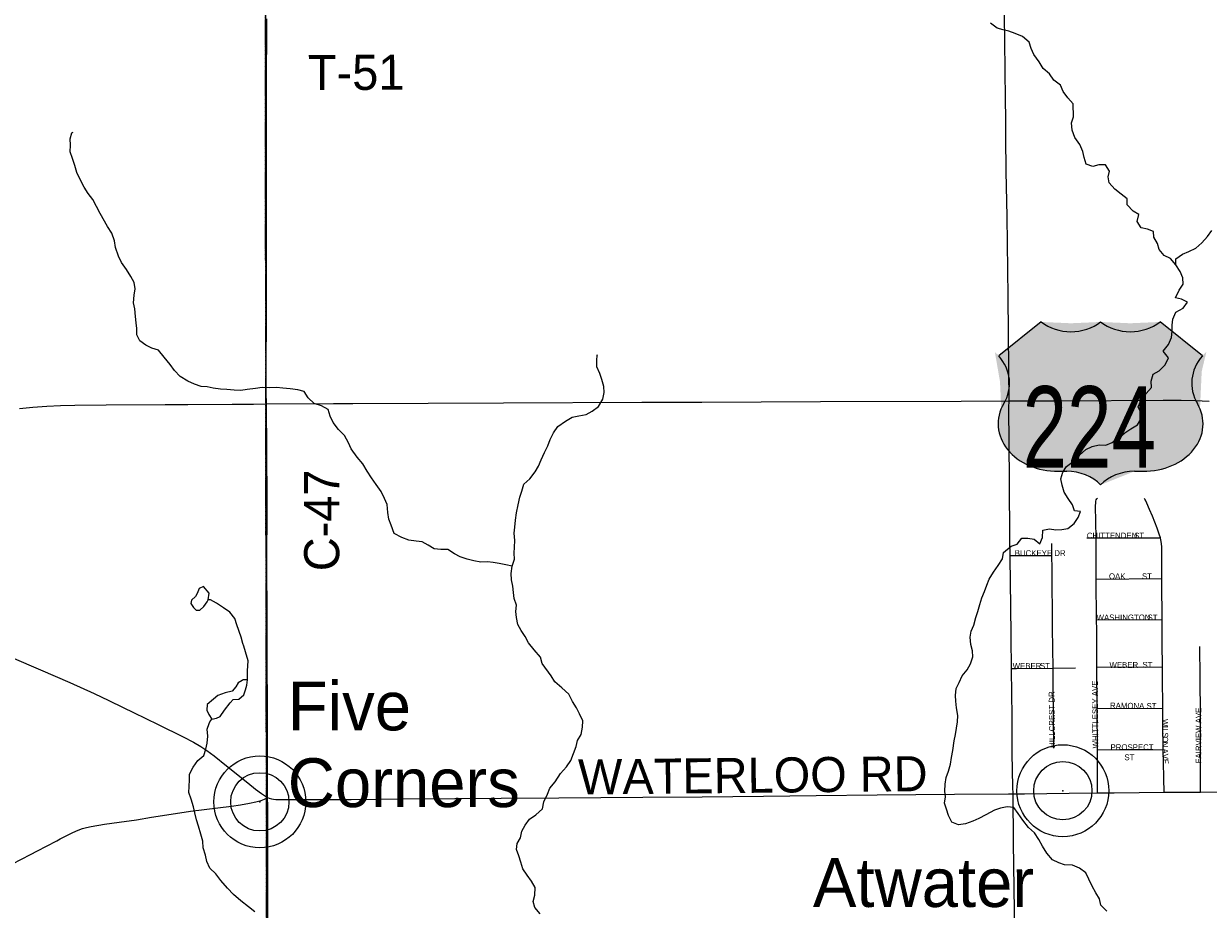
# Model space of a CAD drawing. Header units: feet. Extents: x 2113747 to 2516209, y 960708 to 1356798.
# Tile 27 of 244: x 2326610 to 2336734, y 1103212 to 1110780. Entities that reach past the tile are written whole.
import ezdxf

# ---------------------------------------------------------------- set-up
doc = ezdxf.new("R2010")
doc.units = ezdxf.units.FT
doc.header["$MEASUREMENT"] = 0
doc.linetypes.add('OhDOT_USTN3', pattern=[0.22, 0.165, -0.055])
for name, color, linetype in [('0_Xref', 7, 'Continuous'), ('GM_X_County_Road', 3, 'Continuous'), ('GM_X_County_Road_Text', 3, 'Continuous'), ('GM_X_Minor_Lake', 5, 'Continuous'), ('GM_X_Minor_River', 5, 'Continuous'), ('GM_X_Township', 251, 'OhDOT_USTN3'), ('GM_X_Township_Road', 4, 'Continuous'), ('GM_X_Township_Road_Text', 4, 'Continuous'), ('GM_X_Township_Subdivision', 4, 'Continuous'), ('GM_X_Township_Subdivision_Text', 4, 'Continuous'), ('GM_X_Unincorporated', 1, 'Continuous'), ('GM_X_Unincorporated_Location', 2, 'Continuous'), ('GM_X_Unincorporated_Text', 251, 'Continuous'), ('GM_X_US_Location', 251, 'Continuous'), ('GM_X_US_Route', 1, 'Continuous'), ('GM_X_US_Shield', 251, 'Continuous')]:
    doc.layers.add(name, color=color, linetype=linetype)
doc.styles.add('Styledgn030', font='dgn030.shx')

# ---------------------------------------------------------------- blocks, each defined once
blk = doc.blocks.new('DGN_COMPLEXSHAPE24')
at = {"layer": 'GM_X_US_Shield', "color": 7, "linetype": 'Continuous', "lineweight": 13}
for p, q in [((2335306.022042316, 1108231.22492317), (2334943.472489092, 1107941.185280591)), ((2335306.022042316, 1108231.22492317), (2335306.022042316, 1108231.22492317)), ((2335813.59141683, 1108231.22492317), (2335813.59141683, 1108231.22492317)), ((2336683.710344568, 1107941.185280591), (2336321.160791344, 1108231.22492317)), ((2336321.160791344, 1108231.22492317), (2336321.160791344, 1108231.22492317)), ((2334986.0049328, 1107533.766113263), (2334986.004932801, 1107533.766113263)), ((2335451.041864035, 1106955.050495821), (2335523.55177468, 1106955.050495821)), ((2336103.631058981, 1106955.050495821), (2336176.140969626, 1106955.050495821)), ((2335813.59141683, 1106839.034638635), (2335813.59141683, 1106839.034638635))]:
    blk.add_line(p, q, dxfattribs=at)
for centre, major_axis, ratio, start_param, end_param in [((2335559.806729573, 1108438.354658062), (-362.5495532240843, -2.054038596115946e-13), 0.8, 0.7953988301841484, 2.346193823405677), ((2336067.376104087, 1108438.354658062), (-362.5495532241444, -2.054038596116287e-13), 0.8000000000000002, 0.7953988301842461, 2.346193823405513), ((2334527.700719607, 1107708.276020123), (507.5693745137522, -5.275790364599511e-14), 0.8000000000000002, 5.838948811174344, 6.894066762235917), ((2337099.482114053, 1107708.276020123), (-507.5693745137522, 6.215932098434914e-14), 0.8000000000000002, 5.672303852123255, 6.727421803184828), ((2335445.387758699, 1107361.080800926), (507.5693745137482, 8.243422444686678e-16), 0.8000000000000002, 2.702326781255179, 4.723528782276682), ((2336181.795074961, 1107361.080800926), (-507.5693745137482, 6.21593209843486e-14), 0.8000000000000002, 1.559656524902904, 3.580858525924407), ((2335523.551774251, 1106665.010853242), (362.5495532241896, -5.36041424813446e-07), 0.7999999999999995, 0.6435011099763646, 1.570796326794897), ((2336103.63105941, 1106665.010853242), (362.5495532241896, 5.360415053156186e-07), 0.7999999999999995, 1.570796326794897, 2.498091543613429)]:
    blk.add_ellipse(centre, major_axis=major_axis, ratio=ratio, start_param=start_param, end_param=end_param, dxfattribs=at)
blk = doc.blocks.new('M1-H4_32')
at = {"layer": 'GM_X_US_Shield', "linetype": 'Continuous', "true_color": 0x1e0000}
h = blk.add_hatch(color=18, dxfattribs=at)
edge = h.paths.add_edge_path(flags=0)
edge.add_line((-508.4680158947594, 667.0911779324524), (-508.4680158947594, 667.0911779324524))
edge.add_line((-508.4680158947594, 667.0911779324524), (-871.0175691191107, 377.0515353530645))
edge.add_ellipse((-1286.789338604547, 144.1422748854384), major_axis=(507.5693745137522, -5.275790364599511e-14), ratio=0.8000000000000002, start_angle=334.5471236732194, end_angle=395.0009291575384, ccw=False)
edge.add_line((-828.4851254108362, -30.36763197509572), (-828.4851254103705, -30.36763197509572))
edge.add_ellipse((-369.1022995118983, -203.0529443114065), major_axis=(507.5693745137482, 8.24342244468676e-16), ratio=0.8000000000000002, start_angle=-205.1680805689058, end_angle=-89.36173636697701)
edge.add_line((-363.4481941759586, -609.0832494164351), (-290.9382835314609, -609.0832494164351))
edge.add_ellipse((-290.938283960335, -899.122891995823), major_axis=(-362.549553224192, 5.36041469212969e-07), ratio=0.7999999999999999, start_angle=216.8698977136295, end_angle=270, ccw=False)
edge.add_line((-0.8986413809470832, -725.0991066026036), (-0.8986413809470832, -725.0991066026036))
edge.add_ellipse((289.1410011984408, -899.122891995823), major_axis=(-362.549553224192, -5.360414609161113e-07), ratio=0.7999999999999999, start_angle=270, end_angle=323.13010228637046, ccw=False)
edge.add_line((289.1410007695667, -609.0832494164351), (361.6509114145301, -609.0832494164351))
edge.add_ellipse((367.3050167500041, -203.0529443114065), major_axis=(-507.5693745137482, 6.215932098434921e-14), ratio=0.8000000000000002, start_angle=89.361736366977, end_angle=205.1680805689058)
edge.add_ellipse((1284.992055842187, 144.1422748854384), major_axis=(-507.5693745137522, 6.215932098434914e-14), ratio=0.8000000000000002, start_angle=324.9990708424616, end_angle=385.4528763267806, ccw=False)
edge.add_line((869.2202863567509, 377.0515353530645), (506.6707331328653, 667.0911779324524))
edge.add_line((506.6707331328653, 667.0911779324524), (506.6707331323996, 667.0911779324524))
edge.add_ellipse((252.8860458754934, 874.2209128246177), major_axis=(-362.5495532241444, -2.054038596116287e-13), ratio=0.8000000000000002, start_angle=405.57299599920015, end_angle=494.42700400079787, ccw=False)
edge.add_line((-0.8986413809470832, 667.0911779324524), (-0.8986413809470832, 667.0911779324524))
edge.add_ellipse((-254.6833286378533, 874.2209128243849), major_axis=(-362.5495532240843, -2.054038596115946e-13), ratio=0.8, start_angle=405.5729959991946, end_angle=494.4270040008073, ccw=False)
at = {"layer": 'GM_X_US_Shield', "color": 7, "linetype": 'Continuous', "lineweight": 13}
blk.add_blockref('DGN_COMPLEXSHAPE24', (-2335814.490058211, -1107564.133745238), dxfattribs=at)
at = {"layer": 'GM_X_US_Shield', "color": 9, "linetype": 'Continuous', "lineweight": 13, "insert": (-97.80914794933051, -577.7589680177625), "char_height": 696.0951421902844, "attachment_point": 8, "line_spacing_factor": 0.8, "style": 'Styledgn030'}
blk.add_mtext('{\\Fdgn000|c0;\\W0.73386;\\C9;224}', dxfattribs=at)
blk = doc.blocks.new('Unicorp1')
at = {"layer": 'GM_X_Unincorporated'}
for radius in [392.8488348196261, 249.0278639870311]:
    blk.add_circle((0, 0), radius, dxfattribs=at)
blk = doc.blocks.new('Unicorp34')
at = {"layer": 'GM_X_Unincorporated'}
for radius in [392.8488348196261, 249.0278639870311]:
    blk.add_circle((0, 0), radius, dxfattribs=at)
blk = doc.blocks.new('POR')
at = {"layer": 'GM_X_County_Road', "flags": 128}
for points in [[(2328683.20351663, 1107624.622016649), (2328682.842624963, 1107771.833008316), (2328684.187766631, 1108348.701933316), (2328684.745508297, 1108542.271099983), (2328685.46729163, 1108945.944833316), (2328685.336058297, 1110205.948874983), (2328686.582774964, 1110821.695674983)], [(2335039.522824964, 1106234.828208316), (2335037.81679163, 1106357.957883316), (2335035.815483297, 1106879.118258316), (2335030.467724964, 1107499.294183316), (2335030.861424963, 1107557.430549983), (2335028.66326663, 1107827.311899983), (2335022.396874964, 1108447.586249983), (2335015.08061663, 1109133.313224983), (2335007.075383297, 1109517.269149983), (2335002.350983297, 1109809.099274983), (2335002.613449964, 1109976.684241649), (2335000.480908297, 1110127.372916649), (2334997.167266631, 1110389.806774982), (2334992.606908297, 1110856.570933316)], [(2328683.958108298, 1107531.183883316), (2328683.20351663, 1107624.622016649)], [(2328694.883283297, 1104166.722108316), (2328694.653624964, 1104306.715266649), (2328693.997458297, 1104772.199899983), (2328693.374099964, 1104893.689158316), (2328691.011899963, 1105379.318108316), (2328690.38854163, 1105520.459558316), (2328689.99484163, 1105759.993199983), (2328687.763874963, 1106111.239216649), (2328690.322924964, 1106711.730141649), (2328683.958108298, 1107531.183883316)], [(2326508.99526663, 1105363.242024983), (2326752.958033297, 1105257.697616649), (2327002.89191663, 1105149.233266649), (2327213.094908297, 1105056.746574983), (2327337.668149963, 1104998.05246665), (2327460.830633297, 1104936.339991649), (2327549.183474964, 1104892.737716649), (2327758.828724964, 1104790.96626665), (2327974.215433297, 1104686.14364165), (2328061.05909163, 1104640.244783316), (2328123.099649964, 1104603.794724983), (2328174.969624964, 1104569.706866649), (2328238.191283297, 1104523.15184165), (2328343.473224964, 1104439.424974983), (2328524.706458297, 1104293.034191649), (2328591.274566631, 1104239.556608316), (2328642.783649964, 1104202.122299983), (2328694.883283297, 1104166.722108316)], [(2335052.350883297, 1105269.475808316), (2335049.791833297, 1105531.745624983), (2335045.428324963, 1105819.966833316), (2335042.93489163, 1105987.354949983), (2335039.522824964, 1106234.828208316)], [(2335065.113324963, 1104199.071124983), (2335063.079208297, 1104256.157624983), (2335058.58446663, 1104547.856516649), (2335057.468983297, 1104872.396549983), (2335054.483424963, 1105049.33189165), (2335052.350883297, 1105269.475808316)], [(2336667.73479163, 1104213.178708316), (2336887.22254163, 1104216.426733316), (2337117.701083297, 1104218.952974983)], [(2328694.194308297, 1097537.929591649), (2328694.095883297, 1097693.408283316), (2328695.506641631, 1098044.555874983), (2328696.031574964, 1098533.59689165), (2328695.145749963, 1098855.085749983), (2328695.99876663, 1099662.367599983), (2328697.442333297, 1100226.834974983), (2328697.737608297, 1100502.457783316), (2328698.918708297, 1100860.101424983), (2328699.279599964, 1101033.493466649), (2328700.723166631, 1101233.361833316), (2328702.59324163, 1101462.954549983), (2328699.64049163, 1101738.282083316), (2328699.476449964, 1101951.470633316), (2328699.968574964, 1102013.70804165), (2328702.330774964, 1102564.986466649), (2328699.771724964, 1102893.03699165), (2328697.704799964, 1103201.40251665), (2328697.475141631, 1103736.079924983), (2328695.867533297, 1104093.690758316), (2328694.883283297, 1104166.722108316)], [(2328694.883283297, 1104166.722108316), (2328709.18771663, 1104161.04626665), (2328726.444899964, 1104156.81399165), (2328744.030166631, 1104153.533158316), (2328764.240099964, 1104151.564658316), (2328798.098299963, 1104150.252324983), (2328833.564108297, 1104149.661774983), (2328877.855358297, 1104149.300883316), (2329407.61151663, 1104151.991166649), (2329835.793074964, 1104156.125016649), (2330295.142549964, 1104159.471466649), (2330689.367483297, 1104160.882224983), (2331182.640774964, 1104165.836283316), (2331902.225949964, 1104171.052808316), (2332407.474283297, 1104173.841516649), (2332932.538849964, 1104179.222083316), (2333381.652124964, 1104184.602649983), (2333903.304624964, 1104190.18006665), (2334566.131383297, 1104196.610499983), (2335025.61209163, 1104198.808658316), (2335065.113324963, 1104199.071124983)], [(2335065.113324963, 1104199.071124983), (2335163.30866663, 1104199.694483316), (2335543.52444163, 1104204.681349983), (2335785.813983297, 1104206.879508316)], [(2335154.74569163, 1097567.45709165), (2335153.95829163, 1097639.668233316), (2335147.429433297, 1098168.604183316), (2335141.130233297, 1098689.830174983), (2335136.471449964, 1099008.038199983), (2335126.89141663, 1099641.239033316), (2335124.92291663, 1100057.937674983), (2335117.311383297, 1100710.85631665), (2335111.176224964, 1101127.522149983), (2335107.665733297, 1101439.29974165), (2335105.04106663, 1101609.804649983), (2335100.21824163, 1101898.452366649), (2335092.934791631, 1102281.948974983), (2335085.782574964, 1102596.67931665), (2335079.94269163, 1103006.652249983), (2335075.349524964, 1103397.137033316), (2335068.62381663, 1103780.961724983), (2335065.113324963, 1104199.071124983)], [(2335785.813983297, 1104206.879508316), (2335930.695583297, 1104208.19184165), (2336356.21966663, 1104212.391308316)], [(2336356.21966663, 1104212.391308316), (2336402.938733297, 1104212.850624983), (2336667.73479163, 1104213.178708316)]]:
    blk.add_lwpolyline(points, dxfattribs=at)
at = {"layer": 'GM_X_Minor_Lake'}
for p, q in [((2328150.099999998, 1105799.18), (2328177.469999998, 1105839.95)), ((2328326.709999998, 1104913), (2328373.949999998, 1104975.76))]:
    blk.add_line(p, q, dxfattribs=at)
at = {"layer": 'GM_X_Minor_Lake', "flags": 128}
for points in [[(2328177.469999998, 1105839.95), (2328187.419999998, 1105855.81), (2328194.729999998, 1105914.06), (2328146.039999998, 1105971.6), (2328108.259999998, 1105953.08), (2328092.769999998, 1105910.77), (2328079.059999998, 1105886.54), (2328045.459999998, 1105854.02), (2328037.799999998, 1105825.85), (2328062.209999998, 1105792.06), (2328084.479999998, 1105768.28), (2328094.489999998, 1105768.41), (2328116.469999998, 1105768.69), (2328150.099999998, 1105799.18)], [(2328373.949999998, 1104975.76), (2328399.609999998, 1105004.17), (2328447.549999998, 1105008.77), (2328491.099999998, 1105045.42), (2328506.599999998, 1105087.73), (2328516.109999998, 1105127.95), (2328521.579999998, 1105172.15), (2328485.559999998, 1105173.7), (2328477.639999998, 1105167.58), (2328441.889999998, 1105147.08), (2328422.299999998, 1105112.74), (2328392.739999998, 1105076.27), (2328332.929999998, 1105061.48), (2328269.209999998, 1105038.61), (2328231.579999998, 1105008.07), (2328178.119999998, 1104963.28), (2328174.709999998, 1104915.1), (2328193.149999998, 1104877.23), (2328217.629999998, 1104837.43), (2328257.519999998, 1104845.95), (2328289.339999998, 1104860.38), (2328326.709999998, 1104913)]]:
    blk.add_lwpolyline(points, dxfattribs=at)
at = {"layer": 'GM_X_Minor_River', "flags": 128}
for points in [[(2335969.979999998, 1107241.19), (2336021.459999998, 1107283.95), (2336073.029999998, 1107318.69), (2336128.629999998, 1107351.48), (2336156.029999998, 1107401.95), (2336161.419999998, 1107452.15), (2336134.779999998, 1107505.97), (2336156.149999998, 1107558.38), (2336201.409999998, 1107619.1), (2336248.779999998, 1107671.84), (2336246.129999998, 1107725.95), (2336263.429999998, 1107784.33), (2336315.059999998, 1107815.05), (2336364.429999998, 1107865.81), (2336393.729999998, 1107924.33), (2336347.049999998, 1107981.9), (2336392.359999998, 1108038.62), (2336419.659999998, 1108097.12), (2336424.979999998, 1108153.34), (2336426.379999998, 1108203.49), (2336429.749999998, 1108255.67), (2336457.049999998, 1108314.17), (2336518.619999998, 1108349.03), (2336555.989999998, 1108401.64), (2336505.689999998, 1108427.08), (2336453.549999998, 1108438.45), (2336484.779999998, 1108503.02), (2336520.139999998, 1108555.61), (2336515.519999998, 1108607.69), (2336492.869999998, 1108661.55), (2336456.179999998, 1108719.24), (2336409.539999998, 1108772.81), (2336357.239999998, 1108798.22), (2336312.629999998, 1108849.8), (2336300.009999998, 1108901.78), (2336269.369999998, 1108955.54), (2336266.759999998, 1109005.64), (2336214.539999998, 1109025.05), (2336160.399999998, 1109036.4), (2336125.769999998, 1109090.11), (2336141.039999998, 1109150.46), (2336090.719999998, 1109177.9), (2336040.059999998, 1109233.42), (2336041.449999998, 1109283.57), (2335988.979999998, 1109323.02), (2335934.469999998, 1109366.45), (2335885.829999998, 1109419.99), (2335879.229999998, 1109470.03), (2335890.619999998, 1109520.32), (2335855.989999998, 1109574.03), (2335797.969999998, 1109575.3), (2335746.149999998, 1109560.62), (2335689.929999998, 1109579.97), (2335673.259999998, 1109635.91), (2335660.629999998, 1109687.89), (2335635.919999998, 1109747.74), (2335593.199999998, 1109807.36), (2335570.469999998, 1109869.24), (2335565.699999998, 1109933.36), (2335581.089999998, 1109983.68), (2335579.759999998, 1110093.96), (2335533.119999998, 1110147.52), (2335492.479999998, 1110201.15), (2335469.839999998, 1110255.02), (2335413.319999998, 1110298.42), (2335376.709999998, 1110350.1), (2335322.139999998, 1110397.54), (2335289.469999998, 1110453.28), (2335242.719999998, 1110516.87), (2335220.089999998, 1110568.72), (2335203.439999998, 1110622.66), (2335144.879999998, 1110670.05), (2335084.579999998, 1110695.36), (2335030.349999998, 1110714.74), (2334980.219999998, 1110726.14), (2334930.039999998, 1110741.55), (2334873.519999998, 1110784.96)], [(2336456.179999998, 1108719.24), (2336455.579999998, 1108769.37), (2336513.079999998, 1108810.2), (2336566.809999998, 1108832.93), (2336628.449999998, 1108861.78), (2336679.879999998, 1108908.55), (2336727.239999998, 1108961.29), (2336764.609999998, 1109013.89)], [(2330783.669999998, 1106145.19), (2330729.559999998, 1106154.54), (2330673.399999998, 1106167.86), (2330623.289999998, 1106177.26), (2330573.239999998, 1106182.65), (2330517.279999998, 1106179.94), (2330457.169999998, 1106189.2), (2330398.989999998, 1106204.52), (2330340.769999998, 1106223.84), (2330290.439999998, 1106251.28), (2330236.029999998, 1106286.69), (2330176.009999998, 1106287.94), (2330117.959999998, 1106293.23), (2330067.589999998, 1106324.68), (2330015.269999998, 1106352.09), (2329965.179999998, 1106359.49), (2329901.099999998, 1106366.7), (2329840.829999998, 1106390.01), (2329776.439999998, 1106423.29), (2329751.569999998, 1106495.17), (2329730.949999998, 1106547.05), (2329722.289999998, 1106603.09), (2329715.469999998, 1106671.19), (2329694.849999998, 1106723.08), (2329664.129999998, 1106782.85), (2329623.429999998, 1106842.5), (2329582.739999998, 1106900.15), (2329546.069999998, 1106955.84), (2329507.309999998, 1107019.52), (2329460.619999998, 1107077.1), (2329409.799999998, 1107146.64), (2329387.179999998, 1107198.49), (2329350.439999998, 1107260.2), (2329299.799999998, 1107313.72), (2329255.119999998, 1107371.3), (2329230.449999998, 1107427.15), (2329211.779999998, 1107483.06), (2329155.419999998, 1107514.45), (2329091.189999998, 1107533.69), (2329040.599999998, 1107583.19), (2329007.959999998, 1107636.92), (2328951.789999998, 1107652.27), (2328887.699999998, 1107659.48), (2328825.619999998, 1107666.71), (2328771.559999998, 1107672.05), (2328711.609999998, 1107669.29), (2328647.569999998, 1107672.5), (2328589.709999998, 1107661.75), (2328519.829999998, 1107652.85), (2328465.909999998, 1107646.15), (2328409.899999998, 1107647.45), (2328345.829999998, 1107654.67), (2328291.789999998, 1107658), (2328229.719999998, 1107665.25), (2328177.579999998, 1107676.62), (2328125.549999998, 1107679.98), (2328069.319999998, 1107699.32), (2328012.999999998, 1107726.69), (2327948.539999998, 1107765.99), (2327899.929999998, 1107817.52), (2327861.309999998, 1107869.18), (2327810.579999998, 1107930.71), (2327761.869999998, 1107990.26), (2327703.669999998, 1108007.57), (2327653.369999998, 1108033.02), (2327602.929999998, 1108070.48), (2327578.309999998, 1108122.32), (2327577.679999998, 1108174.45), (2327571.089999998, 1108224.51), (2327564.429999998, 1108278.56), (2327559.669999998, 1108342.69), (2327549.049999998, 1108394.69), (2327554.249999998, 1108460.93), (2327561.619999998, 1108513.17), (2327552.949999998, 1108569.21), (2327524.329999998, 1108621), (2327487.639999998, 1108678.69), (2327446.909999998, 1108740.35), (2327420.269999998, 1108794.16), (2327395.389999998, 1108868.04), (2327384.709999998, 1108924.06), (2327363.919999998, 1108989.98), (2327325.259999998, 1109045.65), (2327263.919999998, 1109157.19), (2327231.189999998, 1109218.94), (2327200.469999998, 1109278.71), (2327161.859999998, 1109330.37), (2327127.219999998, 1109384.09), (2327096.509999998, 1109443.86), (2327063.719999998, 1109509.62), (2327046.999999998, 1109569.58), (2327028.309999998, 1109627.5), (2327007.619999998, 1109685.4), (2327008.939999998, 1109741.56), (2327006.289999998, 1109795.68), (2327021.689999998, 1109846.01), (2327031.579999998, 1109854.15)], [(2331569.179999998, 1107679.2), (2331550.459999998, 1107739.12), (2331533.839999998, 1107791.05), (2331507.169999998, 1107846.87), (2331508.549999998, 1107899.03), (2331511.949999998, 1107949.2), (2331509.959999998, 1107947.17)], [(2331025.259999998, 1103174.2), (2330978.619999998, 1103227.77), (2330963.999999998, 1103279.72), (2330979.349999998, 1103334.06), (2330980.569999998, 1103398.25), (2330949.939999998, 1103452.01), (2330911.319999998, 1103503.66), (2330874.689999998, 1103557.35), (2330857.989999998, 1103615.29), (2330841.339999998, 1103669.23), (2330820.699999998, 1103723.12), (2330828.089999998, 1103773.34), (2330855.489999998, 1103823.82), (2330866.819999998, 1103880.12), (2330896.209999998, 1103930.62), (2330931.569999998, 1103983.21), (2330987.129999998, 1104020.01), (2331042.509999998, 1104070.85), (2331053.789999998, 1104131.15), (2331086.999999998, 1104195.74), (2331106.399999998, 1104246.13), (2331151.719999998, 1104302.85), (2331196.889999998, 1104371.6), (2331250.199999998, 1104428.42), (2331285.519999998, 1104485.02), (2331308.819999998, 1104543.47), (2331330.089999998, 1104603.9), (2331343.469999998, 1104656.22), (2331372.859999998, 1104706.71), (2331386.109999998, 1104769.06), (2331387.449999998, 1104823.22), (2331360.749999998, 1104883.04), (2331334.119999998, 1104934.84), (2331301.489999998, 1104988.58), (2331268.749999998, 1105050.33), (2331208.109999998, 1105103.71), (2331149.499999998, 1105155.12), (2331116.879999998, 1105206.85), (2331039.599999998, 1105314.16), (2331026.949999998, 1105368.15), (2330972.219999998, 1105429.63), (2330923.509999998, 1105489.18), (2330896.869999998, 1105542.99), (2330862.249999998, 1105594.7), (2330833.639999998, 1105646.47), (2330820.919999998, 1105706.47), (2330816.319999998, 1105756.56), (2330821.669999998, 1105810.77), (2330800.969999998, 1105868.66), (2330796.349999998, 1105920.75), (2330789.729999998, 1105972.8), (2330779.059999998, 1106028.82), (2330776.409999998, 1106082.93), (2330783.669999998, 1106145.19), (2330804.959999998, 1106203.62), (2330802.329999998, 1106255.72), (2330803.729999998, 1106305.87), (2330807.029999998, 1106364.08), (2330800.289999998, 1106426.16), (2330807.679999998, 1106476.39), (2330812.939999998, 1106538.62), (2330822.199999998, 1106600.9), (2330835.369999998, 1106669.26), (2330850.599999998, 1106733.62), (2330865.959999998, 1106785.95), (2330885.239999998, 1106846.36), (2330936.699999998, 1106891.12), (2330981.989999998, 1106949.86), (2331009.379999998, 1107000.34), (2331032.749999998, 1107052.77), (2331059.989999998, 1107115.28), (2331089.309999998, 1107171.8), (2331110.659999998, 1107226.22), (2331137.979999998, 1107282.71), (2331175.299999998, 1107339.34), (2331240.749999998, 1107384.27), (2331296.319999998, 1107419.06), (2331354.209999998, 1107427.82), (2331416.059999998, 1107440.63), (2331467.699999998, 1107469.35), (2331523.239999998, 1107508.15), (2331560.479999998, 1107570.79), (2331569.779999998, 1107629.06), (2331569.179999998, 1107679.2)], [(2335866.459999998, 1103197.02), (2335815.879999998, 1103246.52), (2335803.209999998, 1103302.51), (2335772.589999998, 1103354.27), (2335739.929999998, 1103410.01), (2335713.209999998, 1103469.84), (2335688.569999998, 1103523.67), (2335632.079999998, 1103565.08), (2335573.809999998, 1103588.41), (2335505.789999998, 1103591.57), (2335455.589999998, 1103608.99), (2335403.289999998, 1103634.4), (2335354.599999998, 1103691.95), (2335317.889999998, 1103751.66), (2335285.209999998, 1103809.4), (2335248.539999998, 1103865.09), (2335197.979999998, 1103912.59), (2335149.239999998, 1103974.14), (2335108.579999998, 1104029.78), (2335071.969999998, 1104081.47), (2335015.909999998, 1104086.78), (2334958.019999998, 1104078.02), (2334906.249999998, 1104059.33), (2334832.759999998, 1104018.3), (2334773.109999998, 1103989.47), (2334721.409999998, 1103964.76), (2334657.689999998, 1103941.9), (2334597.799999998, 1103933.12), (2334541.529999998, 1103956.48), (2334514.839999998, 1104014.3), (2334496.189999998, 1104068.21), (2334479.579999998, 1104120.14), (2334488.949999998, 1104172.4), (2334482.339999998, 1104222.46), (2334485.649999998, 1104280.66), (2334492.949999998, 1104338.9), (2334512.299999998, 1104393.29), (2334531.569999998, 1104453.7), (2334538.889999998, 1104509.94), (2334550.199999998, 1104568.24), (2334563.209999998, 1104650.62), (2334572.529999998, 1104706.89), (2334581.879999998, 1104761.16), (2334589.249999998, 1104813.38), (2334592.579999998, 1104869.58), (2334581.809999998, 1104933.62), (2334575.139999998, 1104989.69), (2334574.529999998, 1105039.81), (2334579.839999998, 1105098.03), (2334605.209999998, 1105150.49), (2334630.529999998, 1105206.96), (2334671.889999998, 1105259.62), (2334701.279999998, 1105310.13), (2334720.549999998, 1105370.53), (2334719.949999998, 1105420.66), (2334703.309999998, 1105474.6), (2334698.559999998, 1105536.7), (2334707.939999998, 1105588.96), (2334729.329999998, 1105639.37), (2334746.539999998, 1105705.76), (2334763.929999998, 1105756.11), (2334781.199999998, 1105816.48), (2334798.529999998, 1105872.86), (2334819.849999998, 1105929.27), (2334841.209999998, 1105981.68), (2334860.609999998, 1106032.07), (2334897.879999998, 1106092.69), (2334937.189999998, 1106149.34), (2334974.479999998, 1106207.96), (2334983.829999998, 1106262.22), (2335049.189999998, 1106315.19), (2335100.959999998, 1106333.88), (2335140.339999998, 1106384.51), (2335192.359999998, 1106383.16), (2335244.439999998, 1106375.79), (2335294.909999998, 1106336.32), (2335316.249999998, 1106390.73), (2335319.529999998, 1106450.94), (2335375.369999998, 1106463.66), (2335429.479999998, 1106454.32), (2335481.419999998, 1106458.98), (2335533.299999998, 1106467.65), (2335586.789999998, 1106510.43), (2335622.179999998, 1106561.02), (2335641.569999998, 1106611.4), (2335589.519999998, 1106616.76), (2335572.889999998, 1106668.69), (2335536.249999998, 1106722.38), (2335501.589999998, 1106778.09), (2335484.869999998, 1106838.05), (2335472.219999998, 1106892.03), (2335489.569999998, 1106946.39), (2335522.959999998, 1106996.94), (2335578.469999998, 1107037.75), (2335633.799999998, 1107092.59), (2335687.209999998, 1107141.39), (2335740.879999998, 1107168.13), (2335800.709999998, 1107180.92), (2335856.729999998, 1107179.62), (2335912.469999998, 1107200.37), (2335969.979999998, 1107241.19)], [(2328521.579999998, 1105172.15), (2328523.669999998, 1105249.28), (2328529.419999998, 1105336.85), (2328506.619999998, 1105411.11), (2328491.419999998, 1105460.61), (2328481.839999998, 1105484.5), (2328469.209999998, 1105536.48), (2328431.929999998, 1105644.31), (2328413.309999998, 1105696.21), (2328370.649999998, 1105751.82), (2328316.229999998, 1105787.24), (2328257.729999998, 1105828.61), (2328207.419999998, 1105856.06), (2328187.419999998, 1105855.81)], [(2328585.299999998, 1103191.57), (2328530.809999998, 1103233.01), (2328466.209999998, 1103284.33), (2328403.549999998, 1103339.7), (2328350.919999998, 1103393.19), (2328294.139999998, 1103458.64), (2328251.449999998, 1103516.27), (2328200.889999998, 1103563.77), (2328174.199999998, 1103621.58), (2328163.559999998, 1103675.59), (2328144.819999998, 1103737.53), (2328142.139999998, 1103793.65), (2328123.409999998, 1103855.58), (2328104.599999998, 1103923.53), (2328085.949999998, 1103977.44), (2328071.239999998, 1104037.42), (2328060.609999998, 1104089.43), (2328039.849999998, 1104153.34), (2328021.159999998, 1104211.26), (2328024.559999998, 1104261.45), (2328025.879999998, 1104317.61), (2328027.279999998, 1104367.76), (2328058.549999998, 1104428.32), (2328097.869999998, 1104484.97), (2328149.339999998, 1104527.73), (2328166.719999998, 1104580.09), (2328178.089999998, 1104632.38), (2328183.389999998, 1104690.6), (2328178.669999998, 1104750.7), (2328194.059999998, 1104801.03), (2328199.809999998, 1104813.49), (2328217.629999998, 1104837.43)]]:
    blk.add_lwpolyline(points, dxfattribs=at)
at = {"layer": 'GM_X_Township', "flags": 128}
for points in [[(2299079.526133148, 1118653.933059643), (2299393.191547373, 1118653.465534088), (2300973.57354521, 1118651.109938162), (2302815.343662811, 1118636.675957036), (2305256.092839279, 1118586.083851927), (2305354.900161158, 1118576.673630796), (2305446.649817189, 1118586.083851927), (2308266.635182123, 1118588.986552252), (2311596.430626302, 1118575.306384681), (2314609.74421485, 1118562.644737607), (2321212.393813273, 1118516.465948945), (2325058.409407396, 1118507.369827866), (2328670.365789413, 1118494.729086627), (2328672.72749511, 1115449.977329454), (2328675.860421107, 1111410.955046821), (2328676.325129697, 1110811.844709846), (2328678.866606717, 1107535.32865842), (2328684.56452686, 1104162.438134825), (2328691.216832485, 1097555.460079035), (2328691.272180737, 1097500.488959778), (2328700.095630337, 1094332.385535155), (2328614.552761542, 1091116.767762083), (2326938.016114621, 1091093.957807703), (2326731.856526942, 1091091.167813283), (2324107.681775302, 1091055.567884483), (2318106.713777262, 1090974.258047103), (2313863.192264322, 1090916.718162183), (2307056.495877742, 1090902.668190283), (2301402.457185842, 1090840.218315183), (2299895.240200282, 1090830.908333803), (2299145.396115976, 1090826.958645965), (2299131.486759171, 1096371.668527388), (2299120.504385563, 1100749.590261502), (2299110.383530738, 1104784.083339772), (2299110.031980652, 1104924.222331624), (2299092.407640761, 1106995.173851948), (2299072.244102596, 1110035.209896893), (2299073.232432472, 1112955.643903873), (2299079.526133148, 1118653.933059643)], [(2328670.365789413, 1118494.729086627), (2334910.885271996, 1118504.135472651), (2335351.161061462, 1118516.511682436), (2341409.417171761, 1118379.523236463), (2348257.603475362, 1118529.002937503), (2348534.222973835, 1118532.767198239), (2354932.400125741, 1118559.252877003), (2355016.389321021, 1118560.155158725), (2355017.019907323, 1118476.946865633), (2355238.519513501, 1104829.990335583), (2355320.635345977, 1098179.223608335), (2355326.816136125, 1097667.054589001), (2355371.409247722, 1091476.537042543), (2352195.125600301, 1091434.847125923), (2348514.032962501, 1091386.487222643), (2345660.688755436, 1091348.057432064), (2342696.544597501, 1091308.017379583), (2341798.586378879, 1091295.888283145), (2335156.879676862, 1091205.997583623), (2333215.933558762, 1091179.587636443), (2331836.686317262, 1091160.757674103), (2328725.238795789, 1091118.278894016), (2328614.552761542, 1091116.767762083), (2328700.095630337, 1094332.385535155), (2328691.272180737, 1097500.488959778), (2328691.216832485, 1097555.460079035), (2328684.56452686, 1104162.438134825), (2328678.866606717, 1107535.32865842), (2328676.325129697, 1110811.844709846), (2328675.860421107, 1111410.955046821), (2328672.72749511, 1115449.977329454), (2328670.365789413, 1118494.729086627)]]:
    blk.add_lwpolyline(points, dxfattribs=at)
at = {"layer": 'GM_X_Township_Road', "flags": 128}
blk.add_lwpolyline([(2326515.622549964, 1103600.548699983), (2326666.737733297, 1103680.14171665), (2326728.023699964, 1103711.572099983), (2326803.48286663, 1103751.302991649), (2326893.476124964, 1103798.64541665), (2326922.708349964, 1103813.606016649), (2326972.38016663, 1103839.032474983), (2327031.303933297, 1103868.297508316), (2327076.61224163, 1103888.11374165), (2327113.718466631, 1103902.188516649), (2327145.444124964, 1103911.702933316), (2327187.43879163, 1103920.659608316), (2327301.054049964, 1103939.458783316), (2327424.675849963, 1103956.355074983), (2327574.05219163, 1103977.778916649), (2327703.57949163, 1103998.677824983), (2327907.81136663, 1104030.961224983), (2328034.517149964, 1104049.793208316), (2328385.238233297, 1104093.034591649), (2328462.108158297, 1104104.747166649), (2328539.831099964, 1104119.018791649), (2328593.24306663, 1104130.73136665), (2328638.846649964, 1104142.411133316), (2328653.18389163, 1104147.397999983), (2328666.635308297, 1104152.811374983), (2328680.217958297, 1104159.110574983), (2328694.883283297, 1104166.722108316)], dxfattribs=at)
at = {"layer": 'GM_X_Township_Subdivision', "flags": 128}
for points in [[(2335776.266758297, 1106385.84496665), (2335770.558108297, 1106659.630508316), (2335771.27989163, 1106685.713133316), (2335772.95311663, 1106698.672424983), (2335776.463608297, 1106711.303633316), (2335781.188008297, 1106719.866608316), (2335788.044949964, 1106726.821974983)], [(2336324.559624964, 1106388.010316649), (2336315.143633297, 1106418.358024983), (2336297.328708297, 1106468.456349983), (2336277.28281663, 1106520.457558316), (2336256.61356663, 1106572.26191665), (2336232.59786663, 1106629.709308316), (2336209.46799163, 1106683.941483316), (2336197.197674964, 1106709.56479165), (2336191.981149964, 1106718.029341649), (2336187.650449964, 1106722.36004165)], [(2335694.442774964, 1106386.796408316), (2335714.160583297, 1106386.566749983), (2335749.757624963, 1106386.173049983), (2335776.266758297, 1106385.84496665)], [(2335776.332374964, 1106034.500524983), (2335775.479358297, 1106224.559199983), (2335776.266758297, 1106385.84496665)], [(2335776.266758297, 1106385.84496665), (2336324.559624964, 1106388.010316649)], [(2336336.042541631, 1106038.864033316), (2336337.61734163, 1106225.116941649), (2336337.61734163, 1106266.357016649), (2336335.976924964, 1106306.809691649), (2336333.18821663, 1106339.453983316), (2336328.85751663, 1106368.653399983), (2336324.559624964, 1106388.010316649)], [(2335396.805574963, 1106236.763899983), (2335395.49324163, 1106337.058974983)], [(2335039.522824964, 1106234.828208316), (2335073.282599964, 1106235.025058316), (2335396.805574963, 1106236.763899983)], [(2335406.746499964, 1105273.05191665), (2335403.66251663, 1105615.177216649), (2335398.34756663, 1106120.491166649), (2335396.805574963, 1106236.763899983)], [(2335776.332374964, 1106034.500524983), (2336336.042541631, 1106038.864033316)], [(2335779.25231663, 1105685.583899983), (2335779.022658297, 1105744.934174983), (2335776.660458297, 1105966.620083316), (2335776.332374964, 1106034.500524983)], [(2336338.667208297, 1105689.520899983), (2336335.878499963, 1106004.021583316), (2336336.042541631, 1106038.864033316)], [(2335779.25231663, 1105685.583899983), (2336338.667208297, 1105689.520899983)], [(2335781.31924163, 1105280.630641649), (2335780.827116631, 1105388.241974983), (2335780.53184163, 1105457.041049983), (2335779.908483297, 1105601.332099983), (2335779.25231663, 1105685.583899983)], [(2336341.783999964, 1105283.714624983), (2336338.60159163, 1105485.420258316), (2336338.667208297, 1105689.520899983)], [(2336667.73479163, 1104213.178708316), (2336666.881774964, 1104263.539499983), (2336666.291224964, 1104366.820133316), (2336667.373899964, 1104512.817216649), (2336666.619308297, 1104754.024083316), (2336665.96314163, 1104969.607641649), (2336665.536633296, 1105092.901358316), (2336663.732174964, 1105195.853908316), (2336662.288608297, 1105458.123724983)], [(2335052.350883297, 1105269.475808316), (2335093.787808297, 1105269.902316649), (2335406.746499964, 1105273.05191665)], [(2335406.746499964, 1105273.05191665), (2335598.576824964, 1105274.987608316)], [(2335414.948583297, 1104588.11234165), (2335408.19006663, 1105116.359316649), (2335406.746499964, 1105273.05191665)], [(2335781.31924163, 1105280.630641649), (2336341.783999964, 1105283.714624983)], [(2335784.337608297, 1104931.385933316), (2335781.31924163, 1105280.630641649)], [(2336343.982158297, 1104927.973866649), (2336342.801058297, 1105200.381458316), (2336341.783999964, 1105283.714624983)], [(2335787.848099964, 1104574.332841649), (2335784.337608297, 1104931.385933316)], [(2335784.337608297, 1104931.385933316), (2336343.982158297, 1104927.973866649)], [(2336348.34566663, 1104575.41551665), (2336344.40866663, 1104800.80876665), (2336343.982158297, 1104927.973866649)], [(2335785.813983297, 1104206.879508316), (2335786.010833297, 1104237.522491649), (2335787.848099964, 1104574.332841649)], [(2335787.848099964, 1104574.332841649), (2335976.233549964, 1104578.26984165), (2336031.810866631, 1104578.565116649), (2336260.419333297, 1104577.28559165), (2336348.34566663, 1104575.41551665)], [(2336356.21966663, 1104212.391308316), (2336353.95589163, 1104330.140416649), (2336350.60944163, 1104473.611258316), (2336348.34566663, 1104575.41551665)]]:
    blk.add_lwpolyline(points, dxfattribs=at)
at = {"layer": 'GM_X_Unincorporated_Location'}
for p in [(2335490.748303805, 1104225.746235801), (2328628.259353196, 1104130.822555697)]:
    blk.add_point(p, dxfattribs=at)
at = {"layer": 'GM_X_US_Route', "flags": 128}
for points in [[(2329423.329094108, 1107535.167998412), (2330710.06954163, 1107540.403024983), (2331893.302083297, 1107544.996191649), (2332406.522841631, 1107546.964691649), (2333419.972258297, 1107550.901691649), (2334622.003974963, 1107555.560474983), (2335030.861424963, 1107557.430549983), (2335462.12696663, 1107558.710074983), (2336348.312858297, 1107563.893791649), (2336502.47921663, 1107562.843924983), (2336620.457983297, 1107559.333433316), (2336741.65196663, 1107553.296699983)], [(2326572.938708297, 1107492.896558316), (2326687.406983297, 1107503.231183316), (2326808.633774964, 1107511.695733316), (2326923.46294163, 1107517.207533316), (2327048.233033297, 1107520.455558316), (2327314.078958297, 1107523.113033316), (2327819.425716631, 1107526.525099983), (2328013.060499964, 1107527.279691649), (2328391.701474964, 1107528.427983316), (2328574.607933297, 1107529.543466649), (2328683.958108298, 1107531.183883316), (2329258.530449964, 1107534.497524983), (2329423.329094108, 1107535.167998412)]]:
    blk.add_lwpolyline(points, dxfattribs=at)
at = {"color": 7, "linetype": 'Continuous', "lineweight": 0}
for name, p in [('M1-H4_32', (2335814.490058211, 1107564.133745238)), ('Unicorp34', (2328628.259353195, 1104130.822555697)), ('Unicorp1', (2335490.748303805, 1104225.746235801))]:
    blk.add_blockref(name, p, dxfattribs=at)
at = {"layer": 'GM_X_County_Road_Text', "char_height": 300.0000000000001, "attachment_point": 7, "line_spacing_factor": 0.8, "style": 'Styledgn030'}
for s, insert, rotation in [('{\\Fdgn000|c0;\\C256;C-47}', (2329311.154095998, 1106101.127370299), 90), ('{\\Fdgn000|c0;\\C256;WATERLOO RD}', (2331349.455366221, 1104188.588168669), 0.566868)]:
    blk.add_mtext(s, dxfattribs=dict(at, insert=insert, rotation=rotation))
at = {"layer": 'GM_X_Township_Road_Text', "insert": (2329039.61425495, 1110207.032375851), "char_height": 300.0000000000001, "attachment_point": 7, "rotation": 0.35430899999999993, "line_spacing_factor": 0.8, "style": 'Styledgn030'}
blk.add_mtext('{\\Fdgn000|c0;\\C256;T-51}', dxfattribs=at)
at = {"layer": 'GM_X_Township_Subdivision_Text', "char_height": 50.00000000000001, "attachment_point": 7, "line_spacing_factor": 0.8, "style": 'Styledgn030'}
for s, insert, rotation in [('{\\Fdgn000|c0;\\C256;CHITTENDEN}', (2335695.700402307, 1106380.047935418), 1e-05), ('{\\Fdgn000|c0;\\C256;ST}', (2336100.495426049, 1106380.047935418), 1e-05), ('{\\Fdgn000|c0;\\C256;BUCKEYE DR}', (2335079.704324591, 1106230.463273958), 1e-05), ('{\\Fdgn000|c0;\\C256;OAK}', (2335884.896798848, 1106032.438158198), 1e-05), ('{\\Fdgn000|c0;\\C256;ST}', (2336166.492610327, 1106032.438158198), 1e-05), ('{\\Fdgn000|c0;\\C256;WASHINGTON}', (2335779.304664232, 1105680.447592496), 1e-05), ('{\\Fdgn000|c0;\\C256;ST}', (2336214.89949514, 1105680.447592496), 1e-05), ('{\\Fdgn000|c0;\\C256;WEBER}', (2335062.097243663, 1105266.823849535), 1e-05), ('{\\Fdgn000|c0;\\C256;ST}', (2335295.302951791, 1105266.840634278), 1e-05), ('{\\Fdgn000|c0;\\C256;WEBER}', (2335889.294375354, 1105275.635784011), 1e-05), ('{\\Fdgn000|c0;\\C256;ST}', (2336170.890183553, 1105275.652568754), 1e-05), ('{\\Fdgn000|c0;\\C256;HILLCREST DR}', (2335425.593901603, 1104592.008129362), 90.58431999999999), ('{\\Fdgn000|c0;\\C256;WHITTLESEY AVE}', (2335795.192061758, 1104587.605352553), 90.47720300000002), ('{\\Fdgn000|c0;\\C256;RAMONA ST}', (2335893.610619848, 1104928.045053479), 359.29308), ('{\\Fdgn000|c0;\\C256;W}', (2336339.800574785, 1104838.329747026), 270.016823), ('{\\Fdgn000|c0;\\C256;FAIRVIEW AVE}', (2336675.194677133, 1104459.945676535), 90), ('{\\Fdgn000|c0;\\C256;L}', (2336339.817358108, 1104759.134059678), 269.99561300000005), ('{\\Fdgn000|c0;\\C256;I}', (2336339.817358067, 1104781.136438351), 270), ('{\\Fdgn000|c0;\\C256;PROSPECT}', (2335898.089521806, 1104571.654652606), 1e-05), ('{\\Fdgn000|c0;\\C256;S}', (2336339.817360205, 1104723.906945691), 270.020584), ('{\\Fdgn000|c0;\\C256;O}', (2336339.834142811, 1104688.72024195), 270), ('{\\Fdgn000|c0;\\C256;N}', (2336339.834144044, 1104644.702960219), 270.015366), ('{\\Fdgn000|c0;\\C256;ST}', (2336016.891164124, 1104485.633404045), 1e-05), ('{\\Fdgn000|c0;\\C256;A}', (2336339.944629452, 1104585.723349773), 271.46865099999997), ('{\\Fdgn000|c0;\\C256;V}', (2336341.097946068, 1104540.836295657), 272.19046799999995), ('{\\Fdgn000|c0;\\C256;E}', (2336342.776318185, 1104496.86296991), 272.18580599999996)]:
    blk.add_mtext(s, dxfattribs=dict(at, insert=insert, rotation=rotation))
at = {"layer": 'GM_X_Unincorporated_Text', "char_height": 417.0000000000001, "attachment_point": 7, "rotation": 1e-05, "line_spacing_factor": 0.8, "style": 'Styledgn030'}
for s, insert in [('{\\Fdgn000|c0;\\C256;Five}', (2328866.905563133, 1104735.696427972)), ('{\\Fdgn000|c0;\\C256;Corners}', (2328866.905563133, 1104080.105399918)), ('{\\Fdgn000|c0;\\C256;Atwater}', (2333354.898568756, 1103226.506037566))]:
    blk.add_mtext(s, dxfattribs=dict(at, insert=insert))
at = {"layer": 'GM_X_US_Location', "char_height": 1, "attachment_point": 5, "line_spacing_factor": 0.8, "style": 'Styledgn030'}
for s, insert in [('{\\Fdgn000|c0;\\C256;/}', (2335814.367865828, 1107564.133745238)), ('{\\Fdgn000|c0;\\C256;0}', (2335814.452582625, 1107564.133745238))]:
    blk.add_mtext(s, dxfattribs=dict(at, insert=insert))
at = {"layer": 'GM_X_US_Location', "insert": (2335506.504014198, 1107356.303030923), "char_height": 1, "attachment_point": 7, "rotation": 1e-05, "line_spacing_factor": 0.8, "style": 'Styledgn030'}
blk.add_mtext('{\\Fdgn000|c0;\\C256;224}', dxfattribs=at)

msp = doc.modelspace()

# ---------------------------------------------------------------- block references
at = {"layer": '0_Xref'}
msp.add_blockref('POR', (0, 0), dxfattribs=at)

doc.saveas('drawing.dxf')
